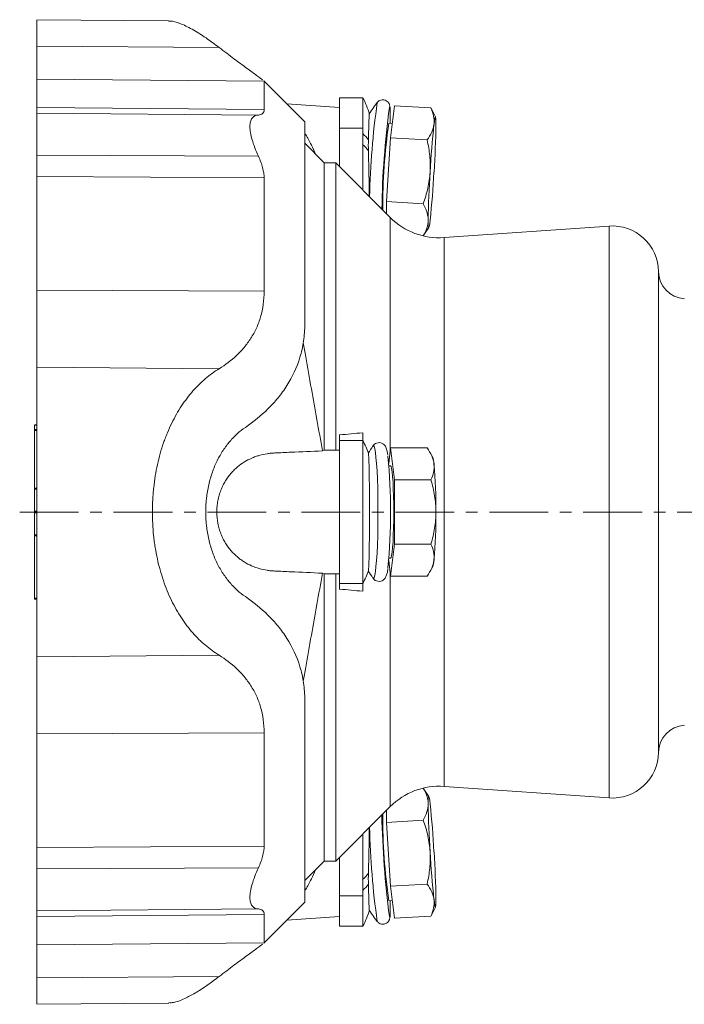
# Model space of a CAD drawing. Header units: millimetres. Extents: x 145 to 746, y 40 to 563.
# Tile 1 of 5: x 145 to 288, y 40 to 253. Entities that reach past the tile are written whole.
import ezdxf

# ---------------------------------------------------------------- set-up
doc = ezdxf.new("R2010")
doc.units = ezdxf.units.MM
doc.linetypes.add('CENTERX2', pattern=[20.32, 12.7, -2.54, 2.54, -2.54])
doc.layers.add('FORMAT', color=7, linetype='Continuous')

msp = doc.modelspace()

# ---------------------------------------------------------------- linework, layer by layer
at = {"color": 7, "linetype": 'Continuous', "lineweight": 15}
for p, q in [((176.9, 252.66), (148.37, 252.9)), ((197.56, 239.59), (197.46, 239.68)), ((206.37, 230.81), (197.47, 239.69)), ((213.87, 233.91), (202.45, 234.72)), ((218.87, 236.04), (213.87, 236.04)), ((213.87, 236.04), (213.87, 229.43)), ((218.87, 236.04), (218.87, 229.43)), ((224.9, 227.39), (225.74, 234.29)), ((225.74, 234.29), (233.65, 233.81)), ((233.88, 233.32), (233.65, 233.81)), ((234.63, 231.87), (233.9, 233.33)), ((206.35, 230.83), (206.39, 230.88)), ((225.27, 230.46), (224.51, 230.5)), ((213.87, 229.43), (213.87, 221.11)), ((218.87, 229.43), (218.87, 216.11)), ((210.55, 221.95), (206.34, 226.17)), ((224.06, 213.56), (224.9, 227.39)), ((224.9, 227.39), (232.81, 226.91)), ((213.03, 221.95), (210.55, 221.95)), ((210.55, 221.95), (210.55, 159.79)), ((224.83, 210.15), (213.03, 221.95)), ((213.03, 221.95), (213.03, 159.81)), ((224.06, 213.56), (231.97, 213.08)), ((224.06, 210.92), (224.06, 213.56)), ((231.97, 206.15), (232.24, 206.6)), ((232.27, 206.58), (233.18, 207.96)), ((272.17, 208.29), (236.49, 205.79)), ((148.37, 165.27), (147.86, 165.27)), ((147.86, 165.26), (147.86, 164.3)), ((147.86, 164.28), (148.37, 164.28)), ((147.86, 164.1), (147.86, 151.58)), ((213.87, 163.13), (213.87, 161.9)), ((213.87, 161.9), (213.87, 131.01)), ((218.87, 163.59), (218.87, 161.9)), ((218.87, 161.9), (218.87, 131.01)), ((210.16, 159.77), (210.55, 159.79)), ((210.55, 159.79), (213.03, 159.81)), ((221.08, 160.74), (221.06, 160.72)), ((224.9, 160.31), (224.5, 156.95)), ((225.74, 153.38), (224.9, 160.31)), ((224.9, 160.31), (232.81, 160.31)), ((233.98, 158.37), (233.38, 159.42)), ((224.9, 156.45), (224.54, 156.45)), ((225.74, 139.53), (225.74, 153.38)), ((225.74, 153.38), (233.65, 153.38)), ((147.86, 151.41), (147.86, 146.62)), ((147.86, 146.29), (147.86, 141.5)), ((147.86, 141.33), (147.86, 127.82)), ((224.9, 132.6), (225.74, 139.53)), ((225.74, 139.53), (233.65, 139.53)), ((224.54, 136.45), (224.9, 136.45)), ((224.5, 135.95), (224.9, 132.6)), ((233.38, 133.49), (233.98, 134.54)), ((210.55, 133.12), (210.16, 133.14)), ((213.03, 133.09), (210.55, 133.12)), ((210.55, 133.12), (210.55, 70.95)), ((213.03, 133.09), (213.03, 70.95)), ((221.07, 132.18), (221.08, 132.17)), ((224.9, 132.6), (232.81, 132.6)), ((213.87, 131.01), (213.87, 129.78)), ((218.87, 131.01), (218.87, 129.32)), ((147.86, 127.64), (148.37, 127.64)), ((232.24, 86.31), (231.97, 86.76)), ((233.18, 84.95), (232.27, 86.33)), ((236.49, 87.12), (272.17, 84.62)), ((213.03, 70.95), (224.83, 82.76)), ((223.21, 81.03), (223.21, 81.13)), ((224.06, 79.35), (224.06, 81.99)), ((224.06, 79.35), (231.97, 79.83)), ((224.9, 65.52), (224.06, 79.35)), ((218.87, 76.79), (218.87, 63.48)), ((206.34, 66.74), (210.55, 70.95)), ((210.55, 70.95), (213.03, 70.95)), ((213.87, 71.79), (213.87, 63.48)), ((224.9, 65.52), (232.81, 66)), ((225.74, 58.62), (224.9, 65.52)), ((197.47, 53.22), (206.37, 62.1)), ((206.39, 62.03), (206.35, 62.08)), ((213.87, 63.48), (213.87, 56.87)), ((218.87, 63.48), (218.87, 56.87)), ((224.51, 62.4), (225.27, 62.45)), ((233.9, 59.58), (234.63, 61.04)), ((202.45, 58.19), (213.87, 59)), ((225.74, 58.62), (233.65, 59.09)), ((233.65, 59.09), (233.9, 59.59)), ((213.87, 56.87), (218.87, 56.87)), ((197.56, 53.32), (197.46, 53.23)), ((148.37, 40), (176.93, 40.25))]:
    msp.add_line(p, q, dxfattribs=at)
at = {"color": 8, "linetype": 'Continuous', "lineweight": 0}
for p, q in [((148.37, 247.18), (187.82, 246.89)), ((148.37, 240.02), (197.56, 239.59)), ((148.37, 233.91), (197.56, 233.5)), ((148.37, 232.71), (196.31, 232.29)), ((213.87, 229.43), (218.87, 229.43)), ((148.37, 223.6), (196.31, 223.38)), ((148.37, 219.02), (197.56, 218.68)), ((224.83, 210.15), (224.83, 159.75)), ((272.17, 84.62), (272.17, 208.29)), ((236.49, 205.79), (236.49, 87.12)), ((282.87, 94.46), (282.87, 198.45)), ((148.37, 194.41), (197.56, 194.19)), ((148.37, 177.74), (187.82, 177.43)), ((147.86, 165.26), (148.37, 165.26)), ((147.86, 164.1), (148.37, 164.1)), ((213.87, 161.9), (218.87, 161.9)), ((147.86, 151.58), (148.37, 151.58)), ((147.86, 151.41), (148.37, 151.41)), ((147.86, 146.62), (148.37, 146.62)), ((147.86, 146.29), (148.37, 146.29)), ((147.86, 141.5), (148.37, 141.5)), ((147.86, 141.33), (148.37, 141.33)), ((224.83, 133.15), (224.83, 82.76)), ((213.87, 131.01), (218.87, 131.01)), ((147.86, 127.82), (148.37, 127.82)), ((148.37, 115.17), (187.82, 115.48)), ((148.37, 98.5), (197.56, 98.72)), ((148.37, 73.89), (197.56, 74.22)), ((148.37, 69.31), (196.31, 69.53)), ((213.87, 63.48), (218.87, 63.48)), ((148.37, 60.2), (196.31, 60.62)), ((148.37, 59), (197.56, 59.4)), ((148.37, 52.89), (197.56, 53.32)), ((148.37, 45.73), (187.82, 46.02))]:
    msp.add_line(p, q, dxfattribs=at)
at = {"color": 8, "linetype": 'Continuous', "lineweight": 0, "flags": 128}
for points in [[(224.66, 233.91), (224.71, 234), (224.78, 233.86), (224.82, 233.47)], [(221.08, 132.17), (221.2, 132.1), (221.34, 132.28), (221.49, 132.78), (221.63, 133.58), (221.75, 134.66), (221.87, 136), (221.97, 137.57), (222.05, 139.34), (222.12, 141.25), (222.16, 143.29), (222.18, 145.39), (222.18, 147.52), (222.16, 149.62), (222.12, 151.65), (222.05, 153.57), (221.97, 155.34), (221.87, 156.91), (221.75, 158.25), (221.63, 159.33), (221.49, 160.13), (221.34, 160.62), (221.2, 160.81), (221.08, 160.74)], [(224.82, 59.42), (224.78, 59.05), (224.71, 58.91), (224.66, 59)]]:
    msp.add_lwpolyline(points, dxfattribs=at)
at = {"color": 7, "linetype": 'Continuous', "lineweight": 15, "flags": 128}
for points in [[(234.72, 230.29), (234.71, 230.98), (234.69, 231.48), (234.65, 231.79), (234.6, 231.9), (234.54, 231.8), (234.47, 231.49), (234.39, 230.99), (234.3, 230.3)], [(233.46, 209.54), (233.37, 208.85), (233.29, 208.34), (233.21, 208.04), (233.15, 207.94), (233.11, 208.04), (233.07, 208.35), (233.05, 208.86), (233.04, 209.55)], [(224.9, 136.45), (225.02, 136.61), (225.14, 137.06), (225.25, 137.79), (225.35, 138.79), (225.44, 140.03), (225.5, 141.45), (225.56, 143.03), (225.59, 144.72), (225.6, 146.45), (225.59, 148.19), (225.56, 149.87), (225.5, 151.45), (225.44, 152.88), (225.35, 154.11), (225.25, 155.11), (225.14, 155.85), (225.02, 156.3), (224.9, 156.45)], [(233.04, 83.36), (233.05, 84.05), (233.07, 84.56), (233.11, 84.86), (233.15, 84.97), (233.21, 84.87), (233.29, 84.56), (233.37, 84.06), (233.46, 83.37)], [(234.72, 62.62), (234.71, 61.93), (234.69, 61.42), (234.65, 61.12), (234.6, 61.01), (234.54, 61.11), (234.47, 61.42), (234.39, 61.92), (234.3, 62.61)]]:
    msp.add_lwpolyline(points, dxfattribs=at)
at = {"color": 7, "linetype": 'Continuous', "lineweight": 15}
for centre, radius, start, end in [((204.92, 228.19), 16, 15.6684, 29.373), ((241.64, 219.45), 25.03, 141.5781, 148.4394), ((411.89, 208.91), 188.89, 172.3961, 179.0748), ((187.05, 231.9), 37.8, 357.8607, 2.3915), ((353.24, 212.15), 130.03, 171.8839, 180.1632), ((435.53, 208.83), 202.38, 173.9112, 176.8562), ((33.13, 233.22), 201.61, 356.2147, 359.1672), ((434.62, 206.62), 201.6, 176.2145, 179.1673), ((32.21, 231.01), 202.39, 353.9113, 356.8561), ((235.44, 220.75), 15, 225, 274), ((272.87, 198.31), 10, 0.781, 94), ((288.87, 198.53), 6, 180.781, 266), ((204.92, 154.11), 16, 18.4161, 29.373), ((241.64, 146.45), 25.03, 145.194, 149.4686), ((96.24, 146.45), 128.65, 354.6286, 5.3843), ((229.8, 156.7), 4.5, 1.8684, 21.7133), ((133.46, 147.58), 101.26, 359.3626, 5.25), ((133.46, 145.33), 101.26, 354.75, 0.6374), ((229.8, 136.21), 4.5, 338.2867, 358.1316), ((204.92, 138.8), 16, 330.627, 341.5839), ((241.64, 146.45), 25.03, 210.5359, 214.806), ((288.87, 94.38), 6, 94, 179.219), ((272.87, 94.6), 10, 266, 359.219), ((235.44, 72.15), 15, 86, 135), ((434.62, 86.29), 201.6, 180.8327, 183.7855), ((32.21, 61.9), 202.39, 3.1439, 6.0887), ((428.83, 85.26), 205.86, 181.2014, 187.3294), ((355.1, 80.89), 131.89, 179.942, 188.0577), ((435.53, 84.08), 202.38, 183.1438, 186.0888), ((33.13, 59.69), 201.61, 0.8328, 3.7853), ((187.32, 61.02), 37.53, 357.5684, 2.1511), ((204.92, 64.71), 16, 330.627, 344.3283), ((241.64, 73.46), 25.03, 211.5643, 218.4219)]:
    msp.add_arc(centre, radius, start, end, dxfattribs=at)
at = {"color": 8, "linetype": 'Continuous', "lineweight": 0}
for centre, radius, start, end in [((393.51, 210.76), 173.19, 171.9536, 178.7226), ((214.07, 222.79), 7.3, 34.1989, 48.8865), ((214.07, 220.46), 7.29, 34.1356, 48.8903), ((393.53, 82.15), 173.21, 181.2778, 188.0457), ((214.07, 72.45), 7.29, 311.1097, 325.8644), ((214.07, 70.12), 7.3, 311.1135, 325.8011)]:
    msp.add_arc(centre, radius, start, end, dxfattribs=at)
at = {"color": 7, "linetype": 'Continuous', "lineweight": 15}
for points, knots in [([(148.37, 247.18), (148.37, 247.88), (148.37, 249.33), (148.37, 251), (148.37, 252.23), (148.37, 252.87), (148.37, 252.83), (148.37, 252.81)], [0, 0, 0, 0, 0.202393, 0.418176, 0.646927, 0.887732, 1, 1, 1, 1]), ([(176.9, 252.59), (177.04, 252.61), (177.71, 252.67), (179.39, 252.13), (181.94, 250.94), (184.81, 249.14), (186.86, 247.61), (187.82, 246.89)], [0, 0, 0, 0, 0.055174, 0.277004, 0.528542, 0.780237, 1, 1, 1, 1]), ([(148.37, 240.02), (148.37, 240.05), (148.37, 240.22), (148.37, 240.86), (148.37, 241.33), (148.37, 242.55), (148.37, 243.3), (148.37, 245.06), (148.37, 246.06), (148.37, 247.18)], [0, 0, 0, 0, 0.25, 0.25, 0.5, 0.5, 0.75, 0.75, 1, 1, 1, 1]), ([(197.24, 239.87), (197.1, 239.98), (196.92, 240.12), (196.48, 240.45), (196.21, 240.64), (195.32, 241.3), (194.6, 241.83), (193.36, 242.74), (192.92, 243.06), (192, 243.74), (191.51, 244.1), (190.01, 245.23), (188.94, 246.03), (187.82, 246.89)], [0, 0, 0, 0, 0.125, 0.125, 0.25, 0.25, 0.5, 0.5, 0.625, 0.625, 0.75, 0.75, 1, 1, 1, 1]), ([(148.37, 240.02), (148.37, 239.94), (148.37, 239.39), (148.37, 237.33), (148.37, 235.83), (148.37, 233.91)], [0, 0, 0, 0, 0.5, 0.5, 1, 1, 1, 1]), ([(197.56, 239.59), (197.56, 239.51), (197.56, 238.96), (197.56, 236.92), (197.56, 235.42), (197.56, 233.5)], [0, 0, 0, 0, 0.5, 0.5, 1, 1, 1, 1]), ([(224.81, 233.64), (224.81, 233.7), (224.8, 233.9), (224.78, 234.11), (224.73, 234.39), (224.62, 234.71), (224.37, 235.1), (223.98, 235.42), (223.42, 235.62), (222.84, 235.58), (222.38, 235.36), (222.12, 235.13), (222.04, 235.02), (222.01, 234.98)], [0, 0, 0, 0, 0.078096, 0.251446, 0.379005, 0.477219, 0.552261, 0.63665, 0.727224, 0.827311, 0.905605, 0.973566, 1, 1, 1, 1]), ([(148.37, 232.71), (148.37, 232.74), (148.37, 232.86), (148.37, 233.26), (148.37, 233.54), (148.37, 233.91)], [0, 0, 0, 0, 0.5, 0.5, 1, 1, 1, 1]), ([(148.37, 223.6), (148.37, 224.89), (148.37, 226.12), (148.37, 228.35), (148.37, 229.33), (148.37, 230.95), (148.37, 231.57), (148.37, 232.43), (148.37, 232.66), (148.37, 232.71)], [0, 0, 0, 0, 0.25, 0.25, 0.5, 0.5, 0.75, 0.75, 1, 1, 1, 1]), ([(196.31, 232.29), (195.73, 232.25), (195.27, 232.04), (194.88, 231.51), (194.81, 231.4), (194.69, 231.14), (194.64, 231), (194.51, 230.54), (194.47, 230.19), (194.47, 229.6), (194.48, 229.39), (194.52, 228.95), (194.55, 228.72), (194.67, 228), (194.79, 227.49), (195.11, 226.4), (195.3, 225.82), (195.76, 224.63), (196.02, 224.01), (196.31, 223.38)], [0, 0, 0, 0, 0.25, 0.25, 0.3125, 0.3125, 0.375, 0.375, 0.5, 0.5, 0.5625, 0.5625, 0.625, 0.625, 0.75, 0.75, 0.875, 0.875, 1, 1, 1, 1]), ([(196.31, 232.29), (196.71, 232.32), (197.02, 232.43), (197.34, 232.73), (197.42, 232.85), (197.53, 233.14), (197.56, 233.31), (197.56, 233.5)], [0, 0, 0, 0, 0.5, 0.5, 0.75, 0.75, 1, 1, 1, 1]), ([(220.31, 232.55), (220.31, 232.55), (220.3, 232.6), (220.28, 232.34), (220.25, 231.76), (220.22, 230.81), (220.18, 229.55), (220.14, 228.21), (220.11, 227.26), (220.1, 226.9)], [0, 0, 0, 0, 0.015235, 0.192623, 0.364821, 0.542026, 0.71399, 0.890952, 1, 1, 1, 1]), ([(233.65, 233.81), (233.9, 233.23), (234.1, 232.64), (234.34, 231.47), (234.37, 230.89), (234.3, 230.3)], [0, 0, 0, 0, 0.5, 0.5, 1, 1, 1, 1]), ([(206.34, 187.13), (206.34, 189.51), (206.34, 194.31), (206.34, 201.01), (206.34, 207.29), (206.34, 213), (206.34, 218.05), (206.34, 222.24), (206.34, 225.58), (206.34, 228.09), (206.34, 229.78), (206.34, 230.72), (206.34, 230.76), (206.34, 230.78)], [0, 0, 0, 0, 0.091651, 0.185385, 0.280791, 0.377409, 0.47474, 0.572263, 0.663922, 0.754849, 0.844633, 0.932891, 1, 1, 1, 1]), ([(234.3, 230.3), (234.26, 230), (234.2, 229.71), (234.03, 229.14), (233.93, 228.85), (233.54, 228.01), (233.2, 227.45), (232.81, 226.91)], [0, 0, 0, 0, 0.25, 0.25, 0.5, 0.5, 1, 1, 1, 1]), ([(206.34, 228.28), (206.41, 228.19), (206.88, 227.57), (207.65, 226.13), (208.35, 224.53), (208.64, 223.87)], [0, 0, 0, 0, 0.094455, 0.626245, 1, 1, 1, 1]), ([(232.81, 226.91), (233.07, 225.76), (233.27, 224.6), (233.5, 222.28), (233.53, 221.11), (233.46, 219.93)], [0, 0, 0, 0, 0.5, 0.5, 1, 1, 1, 1]), ([(148.37, 223.6), (148.37, 222.73), (148.37, 221.91), (148.37, 220.37), (148.37, 219.66), (148.37, 219.02)], [0, 0, 0, 0, 0.5, 0.5, 1, 1, 1, 1]), ([(220.31, 214.67), (220.3, 215.6), (220.27, 217.2), (220.22, 219.63), (220.17, 222.04), (220.13, 223.63), (220.11, 224.55)], [0, 0, 0, 0, 0.2885, 0.496048, 0.709633, 1, 1, 1, 1]), ([(196.31, 223.38), (196.71, 222.52), (197.02, 221.7), (197.34, 220.52), (197.42, 220.13), (197.53, 219.38), (197.56, 219.02), (197.56, 218.68)], [0, 0, 0, 0, 0.5, 0.5, 0.75, 0.75, 1, 1, 1, 1]), ([(233.46, 219.93), (233.42, 219.34), (233.36, 218.76), (233.2, 217.6), (233.09, 217.02), (232.7, 215.31), (232.37, 214.19), (231.97, 213.08)], [0, 0, 0, 0, 0.25, 0.25, 0.5, 0.5, 1, 1, 1, 1]), ([(148.37, 194.41), (148.37, 199.06), (148.37, 203.51), (148.37, 211.78), (148.37, 215.59), (148.37, 219.02)], [0, 0, 0, 0, 0.5, 0.5, 1, 1, 1, 1]), ([(197.56, 194.19), (197.56, 198.82), (197.56, 203.25), (197.56, 211.48), (197.56, 215.28), (197.56, 218.68)], [0, 0, 0, 0, 0.5, 0.5, 1, 1, 1, 1]), ([(233.04, 209.55), (233.04, 209.84), (233.02, 210.14), (232.92, 210.74), (232.84, 211.03), (232.56, 211.92), (232.3, 212.5), (231.97, 213.08)], [0, 0, 0, 0, 0.25, 0.25, 0.5, 0.5, 1, 1, 1, 1]), ([(231.97, 206.15), (232.3, 206.7), (232.57, 207.26), (232.94, 208.39), (233.04, 208.97), (233.04, 209.55)], [0, 0, 0, 0, 0.5, 0.5, 1, 1, 1, 1]), ([(148.37, 194.41), (148.37, 192.66), (148.37, 190.96), (148.37, 187.74), (148.37, 186.22), (148.37, 183.38), (148.37, 182.07), (148.37, 179.71), (148.37, 178.65), (148.37, 177.74)], [0, 0, 0, 0, 0.25, 0.25, 0.5, 0.5, 0.75, 0.75, 1, 1, 1, 1]), ([(197.56, 194.19), (197.56, 192.22), (197.29, 190.38), (196.67, 188.25), (196.53, 187.83), (196.23, 187.01), (196.06, 186.61), (195.52, 185.44), (195.12, 184.71), (194.23, 183.32), (193.75, 182.67), (192.72, 181.43), (192.16, 180.85), (190.42, 179.2), (189.16, 178.25), (187.82, 177.43)], [0, 0, 0, 0, 0.25, 0.25, 0.3125, 0.3125, 0.375, 0.375, 0.5, 0.5, 0.625, 0.625, 0.75, 0.75, 1, 1, 1, 1]), ([(193.49, 164.76), (195.23, 165.94), (196.87, 167.26), (199.15, 169.5), (199.87, 170.29), (200.9, 171.55), (201.24, 171.98), (201.88, 172.87), (202.19, 173.32), (203.66, 175.65), (204.62, 177.67), (205.47, 180.47), (205.62, 181.04), (205.88, 182.21), (205.99, 182.81), (206.25, 184.62), (206.34, 185.86), (206.34, 187.13)], [0, 0, 0, 0, 0.25, 0.25, 0.375, 0.375, 0.4375, 0.4375, 0.5, 0.5, 0.75, 0.75, 0.8125, 0.8125, 0.875, 0.875, 1, 1, 1, 1]), ([(205.99, 183.08), (206.17, 182.06), (206.76, 178.8), (207.75, 173.23), (208.97, 166.44), (209.77, 161.94), (210.17, 159.68)], [0, 0, 0, 0, 0.134826, 0.431648, 0.714844, 1, 1, 1, 1]), ([(148.37, 115.17), (148.37, 115.76), (148.37, 116.43), (148.37, 117.97), (148.37, 118.83), (148.37, 120.75), (148.37, 121.81), (148.37, 124.14), (148.37, 125.4), (148.37, 128.11), (148.37, 129.57), (148.37, 132.63), (148.37, 134.25), (148.37, 137.6), (148.37, 139.33), (148.37, 142.86), (148.37, 144.66), (148.37, 148.25), (148.37, 150.05), (148.37, 153.58), (148.37, 155.31), (148.37, 158.66), (148.37, 160.28), (148.37, 163.34), (148.37, 164.8), (148.37, 167.51), (148.37, 168.77), (148.37, 171.1), (148.37, 172.16), (148.37, 174.08), (148.37, 174.94), (148.37, 176.48), (148.37, 177.15), (148.37, 177.74)], [0, 0, 0, 0, 0.0625, 0.0625, 0.125, 0.125, 0.1875, 0.1875, 0.25, 0.25, 0.3125, 0.3125, 0.375, 0.375, 0.4375, 0.4375, 0.5, 0.5, 0.5625, 0.5625, 0.625, 0.625, 0.6875, 0.6875, 0.75, 0.75, 0.8125, 0.8125, 0.875, 0.875, 0.9375, 0.9375, 1, 1, 1, 1]), ([(187.82, 177.43), (186.8, 176.8), (185.82, 176.09), (183.93, 174.49), (183.02, 173.6), (181.73, 172.13), (181.3, 171.62), (180.48, 170.54), (180.08, 169.97), (178.92, 168.22), (178.21, 166.98), (177.23, 164.98), (176.92, 164.29), (176.48, 163.22), (176.34, 162.86), (176.06, 162.13), (175.92, 161.76), (175.27, 159.87), (174.84, 158.32), (174.13, 155.1), (173.85, 153.44), (173.62, 151.29), (173.58, 150.86), (173.51, 149.99), (173.48, 149.56), (173.4, 148.26), (173.38, 147.39), (173.38, 144.8), (173.46, 143.08), (173.69, 140.92), (173.74, 140.49), (173.86, 139.64), (173.92, 139.22), (174.12, 137.96), (174.28, 137.14), (174.63, 135.51), (174.83, 134.72), (175.27, 133.15), (175.5, 132.37), (176.28, 130.11), (176.87, 128.68), (177.84, 126.67), (178.18, 126.02), (178.9, 124.76), (179.27, 124.15), (180.43, 122.39), (181.25, 121.31), (182.98, 119.35), (183.9, 118.45), (185.81, 116.83), (186.8, 116.11), (187.82, 115.48)], [0, 0, 0, 0, 0.0625, 0.0625, 0.125, 0.125, 0.15625, 0.15625, 0.1875, 0.1875, 0.25, 0.25, 0.28125, 0.28125, 0.296875, 0.296875, 0.3125, 0.3125, 0.375, 0.375, 0.4375, 0.4375, 0.453125, 0.453125, 0.46875, 0.46875, 0.5, 0.5, 0.5625, 0.5625, 0.578125, 0.578125, 0.59375, 0.59375, 0.625, 0.625, 0.65625, 0.65625, 0.6875, 0.6875, 0.75, 0.75, 0.78125, 0.78125, 0.8125, 0.8125, 0.875, 0.875, 0.9375, 0.9375, 1, 1, 1, 1]), ([(147.86, 164.1), (147.86, 164.14), (147.86, 164.19), (147.86, 164.27), (147.86, 164.28), (147.86, 164.28)], [0, 0, 0, 0, 0.5, 0.5, 1, 1, 1, 1]), ([(184.92, 146.45), (184.92, 147.46), (184.98, 148.46), (185.14, 149.93), (185.21, 150.41), (185.37, 151.38), (185.47, 151.86), (185.79, 153.28), (186.05, 154.18), (186.51, 155.49), (186.68, 155.91), (187.02, 156.75), (187.21, 157.16), (187.79, 158.34), (188.22, 159.08), (189.13, 160.47), (189.62, 161.12), (190.65, 162.33), (191.19, 162.88), (192.31, 163.89), (192.89, 164.35), (193.49, 164.76)], [0, 0, 0, 0, 0.125, 0.125, 0.1875, 0.1875, 0.25, 0.25, 0.375, 0.375, 0.4375, 0.4375, 0.5, 0.5, 0.625, 0.625, 0.75, 0.75, 0.875, 0.875, 1, 1, 1, 1]), ([(210.17, 133.22), (207.89, 133.33), (205.6, 133.43), (202.17, 133.58), (201.03, 133.64), (199.6, 133.7), (199.31, 133.72), (198.74, 133.77), (198.46, 133.81), (197.61, 133.94), (197.05, 134.06), (195.94, 134.38), (195.39, 134.58), (194.31, 135.05), (193.78, 135.33), (193.01, 135.8), (192.76, 135.97), (192.25, 136.33), (192.01, 136.53), (191.28, 137.14), (190.82, 137.59), (189.96, 138.59), (189.55, 139.14), (189, 140.05), (188.82, 140.37), (188.49, 141.03), (188.34, 141.38), (188.06, 142.09), (187.94, 142.46), (187.72, 143.21), (187.62, 143.61), (187.4, 144.8), (187.32, 145.61), (187.32, 146.86), (187.34, 147.27), (187.41, 148.09), (187.47, 148.49), (187.62, 149.29), (187.71, 149.68), (187.93, 150.44), (188.06, 150.81), (188.33, 151.52), (188.49, 151.87), (188.82, 152.54), (188.99, 152.86), (189.55, 153.77), (189.96, 154.32), (190.61, 155.08), (190.84, 155.32), (191.3, 155.78), (191.54, 155.99), (192.27, 156.6), (192.77, 156.96), (193.8, 157.59), (194.32, 157.86), (195.14, 158.22), (195.41, 158.33), (195.96, 158.52), (196.24, 158.61), (197.07, 158.85), (197.63, 158.97), (198.47, 159.1), (198.76, 159.14), (199.32, 159.19), (199.61, 159.21), (201.04, 159.27), (202.18, 159.33), (205.61, 159.48), (207.89, 159.58), (210.17, 159.68)], [0, 0, 0, 0, 0.125, 0.125, 0.1875, 0.1875, 0.203125, 0.203125, 0.21875, 0.21875, 0.25, 0.25, 0.28125, 0.28125, 0.3125, 0.3125, 0.328125, 0.328125, 0.34375, 0.34375, 0.375, 0.375, 0.40625, 0.40625, 0.421875, 0.421875, 0.4375, 0.4375, 0.453125, 0.453125, 0.46875, 0.46875, 0.5, 0.5, 0.515625, 0.515625, 0.53125, 0.53125, 0.546875, 0.546875, 0.5625, 0.5625, 0.578125, 0.578125, 0.59375, 0.59375, 0.625, 0.625, 0.640625, 0.640625, 0.65625, 0.65625, 0.6875, 0.6875, 0.71875, 0.71875, 0.734375, 0.734375, 0.75, 0.75, 0.78125, 0.78125, 0.796875, 0.796875, 0.8125, 0.8125, 0.875, 0.875, 1, 1, 1, 1]), ([(224.31, 158.71), (224.3, 158.82), (224.24, 159.27), (224.14, 159.74), (224, 160.23), (223.84, 160.6), (223.56, 160.98), (223.13, 161.32), (222.52, 161.5), (221.88, 161.41), (221.4, 161.12), (221.13, 160.83), (221.05, 160.69), (221.02, 160.63)], [0, 0, 0, 0, 0.062013, 0.277707, 0.412745, 0.517387, 0.590117, 0.663469, 0.738904, 0.822042, 0.890643, 0.956728, 1, 1, 1, 1]), ([(232.81, 160.31), (233.2, 159.74), (233.54, 159.17), (234.05, 158.02), (234.23, 157.44), (234.3, 156.85)], [0, 0, 0, 0, 0.5, 0.5, 1, 1, 1, 1]), ([(220.1, 159.16), (220.12, 159.11), (220.14, 158.98), (220.16, 158.69), (220.17, 158.57), (220.19, 158.3), (220.19, 158.14), (220.22, 157.63), (220.23, 157.22), (220.25, 156.52), (220.26, 156.27), (220.27, 155.73), (220.27, 155.45), (220.29, 154.58), (220.3, 153.95), (220.31, 152.94), (220.32, 152.59), (220.32, 151.87), (220.33, 151.51), (220.34, 150.4), (220.34, 149.63), (220.34, 148.45), (220.35, 148.05), (220.35, 147.25), (220.35, 146.46), (220.35, 145.66), (220.35, 144.87), (220.34, 144.47), (220.34, 143.28), (220.34, 142.52), (220.33, 141.41), (220.32, 141.04), (220.32, 140.33), (220.31, 139.98), (220.3, 138.96), (220.29, 138.33), (220.27, 137.46), (220.27, 137.18), (220.26, 136.64), (220.25, 136.39), (220.23, 135.69), (220.22, 135.28), (220.19, 134.77), (220.19, 134.61), (220.17, 134.34), (220.16, 134.22), (220.14, 133.93), (220.12, 133.8), (220.1, 133.75)], [0, 0, 0, 0, 0.0625, 0.0625, 0.09375, 0.09375, 0.125, 0.125, 0.1875, 0.1875, 0.21875, 0.21875, 0.25, 0.25, 0.3125, 0.3125, 0.34375, 0.34375, 0.375, 0.375, 0.4375, 0.4375, 0.46875, 0.46875, 0.5, 0.53125, 0.53125, 0.5625, 0.5625, 0.625, 0.625, 0.65625, 0.65625, 0.6875, 0.6875, 0.75, 0.75, 0.78125, 0.78125, 0.8125, 0.8125, 0.875, 0.875, 0.90625, 0.90625, 0.9375, 0.9375, 1, 1, 1, 1]), ([(234.3, 156.85), (234.33, 156.55), (234.34, 156.26), (234.32, 155.67), (234.28, 155.38), (234.1, 154.52), (233.9, 153.95), (233.65, 153.38)], [0, 0, 0, 0, 0.25, 0.25, 0.5, 0.5, 1, 1, 1, 1]), ([(233.65, 153.38), (233.97, 152.26), (234.24, 151.1), (234.62, 148.79), (234.72, 147.63), (234.72, 146.45)], [0, 0, 0, 0, 0.5, 0.5, 1, 1, 1, 1]), ([(147.86, 151.41), (147.86, 151.42), (147.86, 151.45), (147.86, 151.51), (147.86, 151.55), (147.86, 151.58)], [0, 0, 0, 0, 0.5, 0.5, 1, 1, 1, 1]), ([(147.86, 146.62), (147.86, 146.61), (147.86, 146.59), (147.86, 146.54), (147.86, 146.5), (147.86, 146.41), (147.86, 146.37), (147.86, 146.31), (147.86, 146.3), (147.86, 146.29)], [0, 0, 0, 0, 0.25, 0.25, 0.5, 0.5, 0.75, 0.75, 1, 1, 1, 1]), ([(184.92, 146.45), (184.92, 145.45), (184.98, 144.45), (185.14, 142.98), (185.21, 142.5), (185.37, 141.53), (185.47, 141.05), (185.79, 139.63), (186.05, 138.73), (186.51, 137.42), (186.68, 137), (187.02, 136.16), (187.21, 135.75), (187.79, 134.56), (188.22, 133.83), (189.13, 132.44), (189.62, 131.79), (190.65, 130.58), (191.19, 130.03), (192.31, 129.02), (192.89, 128.56), (193.49, 128.15)], [0, 0, 0, 0, 0.125, 0.125, 0.1875, 0.1875, 0.25, 0.25, 0.375, 0.375, 0.4375, 0.4375, 0.5, 0.5, 0.625, 0.625, 0.75, 0.75, 0.875, 0.875, 1, 1, 1, 1]), ([(234.72, 146.45), (234.72, 145.87), (234.69, 145.28), (234.59, 144.1), (234.52, 143.52), (234.24, 141.78), (233.97, 140.65), (233.65, 139.53)], [0, 0, 0, 0, 0.25, 0.25, 0.5, 0.5, 1, 1, 1, 1]), ([(147.86, 141.33), (147.86, 141.36), (147.86, 141.4), (147.86, 141.46), (147.86, 141.49), (147.86, 141.5)], [0, 0, 0, 0, 0.5, 0.5, 1, 1, 1, 1]), ([(233.65, 139.53), (233.9, 138.96), (234.1, 138.39), (234.34, 137.24), (234.37, 136.65), (234.3, 136.06)], [0, 0, 0, 0, 0.5, 0.5, 1, 1, 1, 1]), ([(221.04, 132.24), (221.09, 132.16), (221.21, 131.97), (221.58, 131.65), (222.16, 131.43), (222.79, 131.46), (223.31, 131.7), (223.65, 132.03), (223.86, 132.35), (224, 132.68), (224.15, 133.17), (224.25, 133.65), (224.3, 134.13), (224.31, 134.21)], [0, 0, 0, 0, 0.058251, 0.131708, 0.207111, 0.283977, 0.35577, 0.421847, 0.49238, 0.579127, 0.706709, 0.950242, 1, 1, 1, 1]), ([(234.3, 136.06), (234.26, 135.77), (234.2, 135.47), (234.03, 134.89), (233.93, 134.6), (233.54, 133.73), (233.2, 133.16), (232.81, 132.6)], [0, 0, 0, 0, 0.25, 0.25, 0.5, 0.5, 1, 1, 1, 1]), ([(205.99, 109.83), (206.17, 110.84), (206.76, 114.11), (207.75, 119.68), (208.97, 126.47), (209.77, 130.97), (210.17, 133.22)], [0, 0, 0, 0, 0.134826, 0.431648, 0.714844, 1, 1, 1, 1]), ([(147.86, 127.64), (147.86, 127.64), (147.86, 127.65), (147.86, 127.73), (147.86, 127.78), (147.86, 127.82)], [0, 0, 0, 0, 0.5, 0.5, 1, 1, 1, 1]), ([(193.49, 128.15), (195.23, 126.97), (196.87, 125.65), (199.15, 123.41), (199.87, 122.62), (200.9, 121.36), (201.24, 120.93), (201.88, 120.04), (202.19, 119.59), (203.66, 117.26), (204.62, 115.24), (205.47, 112.44), (205.62, 111.87), (205.88, 110.7), (205.99, 110.1), (206.25, 108.29), (206.34, 107.05), (206.34, 105.78)], [0, 0, 0, 0, 0.25, 0.25, 0.375, 0.375, 0.4375, 0.4375, 0.5, 0.5, 0.75, 0.75, 0.8125, 0.8125, 0.875, 0.875, 1, 1, 1, 1]), ([(148.37, 98.5), (148.37, 100.25), (148.37, 101.94), (148.37, 105.16), (148.37, 106.69), (148.37, 109.53), (148.37, 110.84), (148.37, 113.2), (148.37, 114.25), (148.37, 115.17)], [0, 0, 0, 0, 0.25, 0.25, 0.5, 0.5, 0.75, 0.75, 1, 1, 1, 1]), ([(197.56, 98.72), (197.56, 100.69), (197.29, 102.52), (196.67, 104.66), (196.53, 105.08), (196.23, 105.9), (196.06, 106.3), (195.52, 107.47), (195.12, 108.2), (194.23, 109.59), (193.75, 110.24), (192.72, 111.48), (192.16, 112.06), (190.42, 113.71), (189.16, 114.66), (187.82, 115.48)], [0, 0, 0, 0, 0.25, 0.25, 0.3125, 0.3125, 0.375, 0.375, 0.5, 0.5, 0.625, 0.625, 0.75, 0.75, 1, 1, 1, 1]), ([(206.34, 105.78), (206.34, 103.4), (206.34, 98.6), (206.34, 91.9), (206.34, 85.62), (206.34, 79.91), (206.34, 74.86), (206.34, 70.67), (206.34, 67.33), (206.34, 64.82), (206.34, 63.13), (206.34, 62.19), (206.34, 62.15), (206.34, 62.13)], [0, 0, 0, 0, 0.091651, 0.185385, 0.280791, 0.377409, 0.47474, 0.572263, 0.663922, 0.754849, 0.844633, 0.932891, 1, 1, 1, 1]), ([(148.37, 98.5), (148.37, 93.84), (148.37, 89.4), (148.37, 81.13), (148.37, 77.32), (148.37, 73.89)], [0, 0, 0, 0, 0.5, 0.5, 1, 1, 1, 1]), ([(197.56, 98.72), (197.56, 94.09), (197.56, 89.66), (197.56, 81.43), (197.56, 77.63), (197.56, 74.22)], [0, 0, 0, 0, 0.5, 0.5, 1, 1, 1, 1]), ([(233.04, 83.36), (233.04, 83.65), (233.02, 83.94), (232.92, 84.53), (232.84, 84.81), (232.56, 85.67), (232.3, 86.22), (231.97, 86.76)], [0, 0, 0, 0, 0.25, 0.25, 0.5, 0.5, 1, 1, 1, 1]), ([(231.97, 79.83), (232.3, 80.41), (232.57, 81.01), (232.94, 82.18), (233.04, 82.77), (233.04, 83.36)], [0, 0, 0, 0, 0.5, 0.5, 1, 1, 1, 1]), ([(231.97, 79.83), (232.37, 78.72), (232.71, 77.59), (233.22, 75.31), (233.39, 74.16), (233.46, 72.98)], [0, 0, 0, 0, 0.5, 0.5, 1, 1, 1, 1]), ([(220.11, 68.36), (220.13, 69.18), (220.17, 70.65), (220.22, 72.96), (220.26, 75.06), (220.29, 76.86), (220.31, 77.86), (220.31, 78.24)], [0, 0, 0, 0, 0.2618092, 0.4690195, 0.6822321, 0.8815959, 1, 1, 1, 1]), ([(148.37, 69.31), (148.37, 70.17), (148.37, 71), (148.37, 72.54), (148.37, 73.25), (148.37, 73.89)], [0, 0, 0, 0, 0.5, 0.5, 1, 1, 1, 1]), ([(196.31, 69.53), (196.71, 70.39), (197.02, 71.21), (197.34, 72.39), (197.42, 72.78), (197.53, 73.53), (197.56, 73.88), (197.56, 74.22)], [0, 0, 0, 0, 0.5, 0.5, 0.75, 0.75, 1, 1, 1, 1]), ([(233.46, 72.98), (233.5, 72.39), (233.51, 71.8), (233.48, 70.63), (233.44, 70.04), (233.27, 68.3), (233.07, 67.15), (232.81, 66)], [0, 0, 0, 0, 0.25, 0.25, 0.5, 0.5, 1, 1, 1, 1]), ([(148.37, 69.31), (148.37, 68.02), (148.37, 66.78), (148.37, 64.56), (148.37, 63.58), (148.37, 61.96), (148.37, 61.34), (148.37, 60.48), (148.37, 60.25), (148.37, 60.2)], [0, 0, 0, 0, 0.25, 0.25, 0.5, 0.5, 0.75, 0.75, 1, 1, 1, 1]), ([(196.31, 60.62), (195.73, 60.66), (195.27, 60.87), (194.88, 61.4), (194.81, 61.51), (194.69, 61.77), (194.64, 61.91), (194.51, 62.36), (194.47, 62.71), (194.47, 63.31), (194.48, 63.52), (194.52, 63.96), (194.55, 64.19), (194.67, 64.91), (194.79, 65.42), (195.11, 66.5), (195.3, 67.08), (195.76, 68.28), (196.02, 68.9), (196.31, 69.53)], [0, 0, 0, 0, 0.25, 0.25, 0.3125, 0.3125, 0.375, 0.375, 0.5, 0.5, 0.5625, 0.5625, 0.625, 0.625, 0.75, 0.75, 0.875, 0.875, 1, 1, 1, 1]), ([(206.34, 64.63), (206.41, 64.72), (206.88, 65.34), (207.65, 66.78), (208.35, 68.38), (208.64, 69.04)], [0, 0, 0, 0, 0.094455, 0.626245, 1, 1, 1, 1]), ([(220.1, 66.01), (220.11, 65.62), (220.14, 64.66), (220.18, 63.31), (220.22, 62.07), (220.25, 61.12), (220.29, 60.56), (220.3, 60.31), (220.31, 60.36), (220.31, 60.36)], [0, 0, 0, 0, 0.117767, 0.289532, 0.466277, 0.638078, 0.814853, 0.986822, 1, 1, 1, 1]), ([(232.81, 66), (233.2, 65.45), (233.54, 64.9), (234.05, 63.77), (234.23, 63.2), (234.3, 62.61)], [0, 0, 0, 0, 0.5, 0.5, 1, 1, 1, 1]), ([(234.3, 62.61), (234.33, 62.32), (234.34, 62.02), (234.32, 61.43), (234.28, 61.14), (234.1, 60.26), (233.9, 59.68), (233.65, 59.09)], [0, 0, 0, 0, 0.25, 0.25, 0.5, 0.5, 1, 1, 1, 1]), ([(148.37, 60.2), (148.37, 60.17), (148.37, 60.05), (148.37, 59.65), (148.37, 59.37), (148.37, 59)], [0, 0, 0, 0, 0.5, 0.5, 1, 1, 1, 1]), ([(196.31, 60.62), (196.71, 60.59), (197.02, 60.48), (197.34, 60.18), (197.42, 60.06), (197.53, 59.77), (197.56, 59.6), (197.56, 59.4)], [0, 0, 0, 0, 0.5, 0.5, 0.75, 0.75, 1, 1, 1, 1]), ([(148.37, 52.89), (148.37, 52.97), (148.37, 53.52), (148.37, 55.57), (148.37, 57.07), (148.37, 59)], [0, 0, 0, 0, 0.5, 0.5, 1, 1, 1, 1]), ([(197.56, 53.32), (197.56, 53.4), (197.56, 53.95), (197.56, 55.99), (197.56, 57.48), (197.56, 59.4)], [0, 0, 0, 0, 0.5, 0.5, 1, 1, 1, 1]), ([(222, 57.94), (222.08, 57.85), (222.24, 57.64), (222.69, 57.38), (223.26, 57.28), (223.82, 57.41), (224.24, 57.69), (224.5, 57.99), (224.64, 58.27), (224.72, 58.51), (224.77, 58.75), (224.8, 58.96), (224.81, 59.17), (224.81, 59.26)], [0, 0, 0, 0, 0.0687605, 0.1543758, 0.2457082, 0.343821, 0.4212446, 0.4890357, 0.5528345, 0.6235738, 0.726013, 0.886923, 1, 1, 1, 1]), ([(148.37, 52.89), (148.37, 52.86), (148.37, 52.69), (148.37, 52.05), (148.37, 51.58), (148.37, 50.36), (148.37, 49.61), (148.37, 47.85), (148.37, 46.84), (148.37, 45.73)], [0, 0, 0, 0, 0.25, 0.25, 0.5, 0.5, 0.75, 0.75, 1, 1, 1, 1]), ([(197.24, 53.03), (197.1, 52.93), (196.92, 52.79), (196.48, 52.46), (196.21, 52.27), (195.32, 51.61), (194.6, 51.08), (193.36, 50.17), (192.92, 49.85), (192, 49.17), (191.51, 48.81), (190.01, 47.68), (188.94, 46.88), (187.82, 46.02)], [0, 0, 0, 0, 0.125, 0.125, 0.25, 0.25, 0.5, 0.5, 0.625, 0.625, 0.75, 0.75, 1, 1, 1, 1]), ([(148.37, 40.09), (148.37, 40.08), (148.37, 40.04), (148.37, 40.68), (148.37, 41.91), (148.37, 43.58), (148.37, 45.03), (148.37, 45.73)], [0, 0, 0, 0, 0.112268, 0.353073, 0.581824, 0.797607, 1, 1, 1, 1]), ([(187.82, 46.02), (186.92, 45.34), (185.12, 44), (182.64, 42.4), (180.19, 41.1), (178.22, 40.33), (177.25, 40.35), (176.93, 40.36)], [0, 0, 0, 0, 0.206302, 0.413117, 0.619205, 0.873647, 1, 1, 1, 1])]:
    msp.add_open_spline(points, degree=3, knots=knots, dxfattribs=at)
for points in [[(220.11, 224.55), (220.09, 225.36), (220.09, 226.14), (220.1, 226.9)], [(213.87, 163.13), (215.54, 163.28), (217.2, 163.44), (218.87, 163.59)], [(213.03, 159.81), (213.31, 159.83), (213.59, 159.84), (213.87, 159.85)], [(213.87, 133.06), (213.59, 133.07), (213.31, 133.08), (213.03, 133.09)], [(218.87, 129.32), (217.2, 129.47), (215.54, 129.62), (213.87, 129.78)], [(220.1, 66.01), (220.09, 66.76), (220.09, 67.55), (220.11, 68.36)]]:
    msp.add_open_spline(points, degree=3, dxfattribs=at)
at = {"layer": 'FORMAT', "linetype": 'CENTERX2', "lineweight": 0}
msp.add_line((144.68, 146.45), (451, 146.45), dxfattribs=at)

doc.saveas('drawing.dxf')
